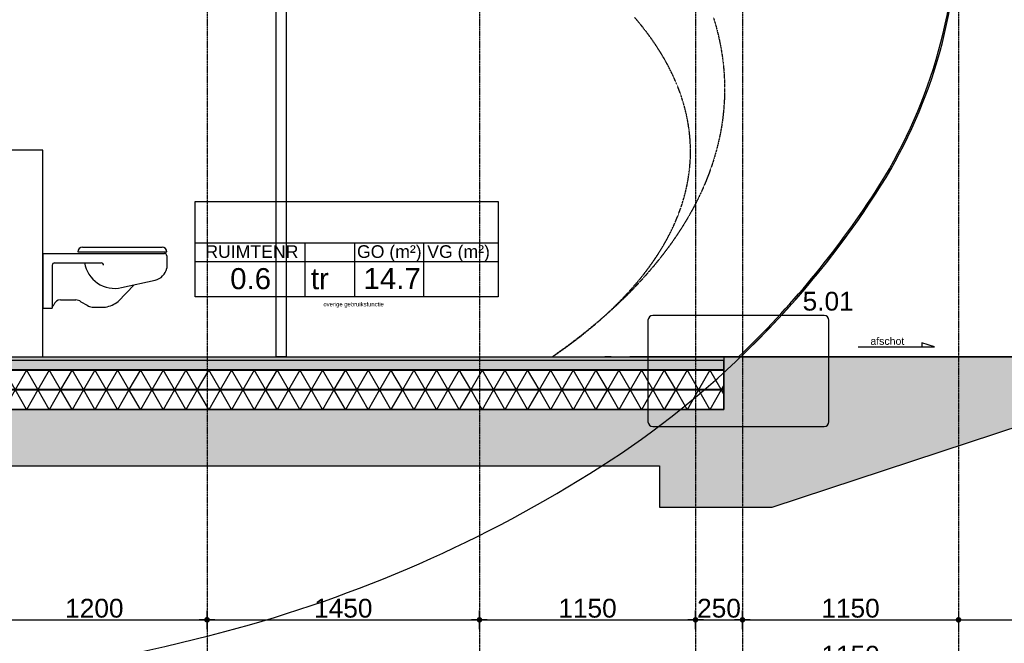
# Model space of a CAD drawing. Header units: metres. Extents: x 135527 to 1530300, y -118103 to -69281.
# Tile 58 of 88: x 166155 to 171396, y -95860 to -92542. Entities that reach past the tile are written whole.
import ezdxf
from ezdxf.enums import TextEntityAlignment as Align

# ---------------------------------------------------------------- set-up
doc = ezdxf.new("R2010")
doc.units = ezdxf.units.M
doc.header["$LTSCALE"] = 0.1
doc.header["$PDMODE"] = 35
for name, pattern in [('DASHDOT', [1, 0.5, -0.25, 0, -0.25]), ('DASHDOT2', [12.7, 6.35, -3.175, 0, -3.175]), ('HIDDEN', [0.375, 0.25, -0.125]), ('HIDDEN2', [4.762499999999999, 3.175, -1.5875])]:
    doc.linetypes.add(name, pattern=pattern)
doc.layers.get('DEFPOINTS').update_dxf_attribs({"color": 6})
for name, color, linetype in [('_01-STRAMIENEN', 8, 'DASHDOT2'), ('_02-SECTION', 2, 'Continuous'), ('_02-section-thick', 3, 'Continuous'), ('_02Constructie', 2, 'Continuous'), ('_04-HIDDEN', 7, 'HIDDEN2'), ('_05text100', 8, 'Continuous'), ('_05text200', 8, 'Continuous'), ('_05text50', 8, 'Continuous'), ('_06-DIMENSIONS', 7, 'Continuous'), ('_07BadInrichting', 8, 'Continuous'), ('_09-HATCH', 7, 'Continuous'), ('_09hatchDetail', 7, 'Continuous'), ('_11-BLOCKS', 7, 'Continuous'), ('_13 natte ruimten', 253, 'Continuous'), ('Make2D visible lines', 7, 'Continuous')]:
    doc.layers.add(name, color=color, linetype=linetype)
doc.layers.add('_01Hulplijnen', color=6, linetype='Continuous', plot=False)
doc.styles.add('NIO 1_50 klein', font='arial.ttf', dxfattribs={"height": 100})
doc.styles.add('NIOstandard', font='arial.ttf')
doc.dimstyles.new('NIO-50-KLEIN', dxfattribs={"dimtxt": 100, "dimasz": 10, "dimexe": 2, "dimexo": 5, "dimgap": 10, "dimtad": 1, "dimdec": 0, "dimzin": 0, "dimdsep": 46, "dimtxsty": 'NIOstandard', "dimblk1": 'MAATSTR', "dimblk2": 'MAATSTR', "dimsah": 1, "dimcen": 0, "dimdle": 1.5, "dimse1": 1, "dimse2": 1, "dimclrd": 7, "dimclre": 256, "dimclrt": 256, "dimazin": 0, "dimtfac": 1, "dimtdec": 0, "dimtofl": 0, "dimtmove": 1, "dimatfit": 2, "dimldrblk": 'MAATSTR', "dimfxl": 1, "dimtvp": 1, "dimtolj": 1, "dimtzin": 0, "dimarcsym": 0})

# ---------------------------------------------------------------- blocks, each defined once
blk = doc.blocks.new('MAATSTR')
at = {"linetype": 'Continuous'}
for p, q in [((-4.166666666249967, 0), (4.166666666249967, 0)), ((0, 4.999999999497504), (0, -4.999999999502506))]:
    blk.add_line(p, q, dxfattribs=at)
at = {"linetype": 'Continuous', "const_width": 1.5}
blk.add_lwpolyline([(-0.75, 0, 1), (0.75, 0, 1)], format="xyb", close=True, dxfattribs=at)
blk = doc.blocks.new('*D333')
at = {"layer": '_06-DIMENSIONS', "color": 7, "lineweight": -2, "transparency": 16777216}
blk.add_line((6010.000000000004, -1400.000000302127), (7190, -1400.000000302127), dxfattribs=at)
at = {"layer": 'DEFPOINTS', "color": 0, "transparency": 16777216}
for p in [(6000.000000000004, -1395.364928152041), (7200, -1400.000000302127), (7200, -1400.000000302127)]:
    blk.add_point(p, dxfattribs=at)
at = {"layer": '_06-DIMENSIONS', "color": 7, "lineweight": -2, "transparency": 16777216, "xscale": 10, "yscale": 10, "zscale": 10, "rotation": 180}
blk.add_blockref('MAATSTR', (6000.000000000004, -1400.000000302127), dxfattribs=at)
at = {"layer": '_06-DIMENSIONS', "color": 7, "lineweight": -2, "transparency": 16777216, "xscale": 10, "yscale": 10, "zscale": 10}
blk.add_blockref('MAATSTR', (7200, -1400.000000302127), dxfattribs=at)
at = {"layer": '_06-DIMENSIONS', "transparency": 16777216, "insert": (6600.000000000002, -1338.942701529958), "char_height": 100, "attachment_point": 5, "style": 'NIOstandard'}
blk.add_mtext('\\A1;1200', dxfattribs=at)
blk = doc.blocks.new('*D334')
at = {"layer": '_06-DIMENSIONS', "color": 7, "lineweight": -2, "transparency": 16777216}
blk.add_line((7210, -1400.000000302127), (8640, -1400.000000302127), dxfattribs=at)
at = {"layer": 'DEFPOINTS', "color": 0, "transparency": 16777216}
for p in [(7200, -1400.000000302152), (8650, -1400.000000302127), (8650, -1400.000000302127)]:
    blk.add_point(p, dxfattribs=at)
at = {"layer": '_06-DIMENSIONS', "color": 7, "lineweight": -2, "transparency": 16777216, "xscale": 10, "yscale": 10, "zscale": 10, "rotation": 180}
blk.add_blockref('MAATSTR', (7200, -1400.000000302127), dxfattribs=at)
at = {"layer": '_06-DIMENSIONS', "color": 7, "lineweight": -2, "transparency": 16777216, "xscale": 10, "yscale": 10, "zscale": 10}
blk.add_blockref('MAATSTR', (8650, -1400.000000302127), dxfattribs=at)
at = {"layer": '_06-DIMENSIONS', "transparency": 16777216, "insert": (7925, -1338.942701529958), "char_height": 100, "attachment_point": 5, "style": 'NIOstandard'}
blk.add_mtext('\\A1;1450', dxfattribs=at)
blk = doc.blocks.new('*D335')
at = {"layer": '_06-DIMENSIONS', "color": 7, "lineweight": -2, "transparency": 16777216}
blk.add_line((8660, -1400.000000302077), (9790, -1400.000000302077), dxfattribs=at)
at = {"layer": 'DEFPOINTS', "color": 0, "transparency": 16777216}
for p in [(8650, -1395.364928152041), (9800, -1400.000000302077), (9800, -1400.000000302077)]:
    blk.add_point(p, dxfattribs=at)
at = {"layer": '_06-DIMENSIONS', "color": 7, "lineweight": -2, "transparency": 16777216, "xscale": 10, "yscale": 10, "zscale": 10, "rotation": 180}
blk.add_blockref('MAATSTR', (8650, -1400.000000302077), dxfattribs=at)
at = {"layer": '_06-DIMENSIONS', "color": 7, "lineweight": -2, "transparency": 16777216, "xscale": 10, "yscale": 10, "zscale": 10}
blk.add_blockref('MAATSTR', (9800, -1400.000000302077), dxfattribs=at)
at = {"layer": '_06-DIMENSIONS', "transparency": 16777216, "insert": (9225, -1338.942701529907), "char_height": 100, "attachment_point": 5, "style": 'NIOstandard'}
blk.add_mtext('\\A1;1150', dxfattribs=at)
blk = doc.blocks.new('*D336')
at = {"layer": '_06-DIMENSIONS', "color": 7, "lineweight": -2, "transparency": 16777216}
blk.add_line((9810, -1400.000000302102), (10040, -1400.000000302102), dxfattribs=at)
at = {"layer": 'DEFPOINTS', "color": 0, "transparency": 16777216}
for p in [(9800, -3.021264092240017e-07), (10050, -1400.000000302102), (10050, -1400.000000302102)]:
    blk.add_point(p, dxfattribs=at)
at = {"layer": '_06-DIMENSIONS', "color": 7, "lineweight": -2, "transparency": 16777216, "xscale": 10, "yscale": 10, "zscale": 10, "rotation": 180}
blk.add_blockref('MAATSTR', (9800, -1400.000000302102), dxfattribs=at)
at = {"layer": '_06-DIMENSIONS', "color": 7, "lineweight": -2, "transparency": 16777216, "xscale": 10, "yscale": 10, "zscale": 10}
blk.add_blockref('MAATSTR', (10050, -1400.000000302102), dxfattribs=at)
at = {"layer": '_06-DIMENSIONS', "transparency": 16777216, "insert": (9925, -1338.942701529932), "char_height": 100, "attachment_point": 5, "style": 'NIOstandard'}
blk.add_mtext('\\A1;250', dxfattribs=at)
blk = doc.blocks.new('*D337')
at = {"layer": '_06-DIMENSIONS', "color": 7, "lineweight": -2, "transparency": 16777216}
blk.add_line((10060, -1400.000000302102), (11190, -1400.000000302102), dxfattribs=at)
at = {"layer": 'DEFPOINTS', "color": 0, "transparency": 16777216}
for p in [(10050, -1400.000000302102), (11200, -1400.000000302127), (11200, -1400.000000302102)]:
    blk.add_point(p, dxfattribs=at)
at = {"layer": '_06-DIMENSIONS', "color": 7, "lineweight": -2, "transparency": 16777216, "xscale": 10, "yscale": 10, "zscale": 10, "rotation": 180}
blk.add_blockref('MAATSTR', (10050, -1400.000000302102), dxfattribs=at)
at = {"layer": '_06-DIMENSIONS', "color": 7, "lineweight": -2, "transparency": 16777216, "xscale": 10, "yscale": 10, "zscale": 10}
blk.add_blockref('MAATSTR', (11200, -1400.000000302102), dxfattribs=at)
at = {"layer": '_06-DIMENSIONS', "transparency": 16777216, "insert": (10625, -1338.942701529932), "char_height": 100, "attachment_point": 5, "style": 'NIOstandard'}
blk.add_mtext('\\A1;1150', dxfattribs=at)
blk = doc.blocks.new('*D339')
at = {"layer": '_06-DIMENSIONS', "color": 7, "lineweight": -2, "transparency": 16777216}
blk.add_line((-640.0000000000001, -1650.000000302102), (10040, -1650.000000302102), dxfattribs=at)
at = {"layer": 'DEFPOINTS', "color": 0, "transparency": 16777216}
for p in [(-650, -3.021268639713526e-07), (10050, -3.021264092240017e-07), (10050, -1650.000000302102)]:
    blk.add_point(p, dxfattribs=at)
at = {"layer": '_06-DIMENSIONS', "color": 7, "lineweight": -2, "transparency": 16777216, "xscale": 10, "yscale": 10, "zscale": 10, "rotation": 180}
blk.add_blockref('MAATSTR', (-650.0000000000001, -1650.000000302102), dxfattribs=at)
at = {"layer": '_06-DIMENSIONS', "color": 7, "lineweight": -2, "transparency": 16777216, "xscale": 10, "yscale": 10, "zscale": 10}
blk.add_blockref('MAATSTR', (10050, -1650.000000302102), dxfattribs=at)
at = {"layer": '_06-DIMENSIONS', "transparency": 16777216, "insert": (4700, -1588.942701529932), "char_height": 100, "attachment_point": 5, "style": 'NIOstandard'}
blk.add_mtext('\\A1;10700', dxfattribs=at)
blk = doc.blocks.new('*D340')
at = {"layer": '_06-DIMENSIONS', "color": 7, "lineweight": -2, "transparency": 16777216}
blk.add_line((10060, -1650.000000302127), (11190, -1650.000000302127), dxfattribs=at)
at = {"layer": 'DEFPOINTS', "color": 0, "transparency": 16777216}
for p in [(10050, -3.021264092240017e-07), (11200, -3.021264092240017e-07), (11200, -1650.000000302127)]:
    blk.add_point(p, dxfattribs=at)
at = {"layer": '_06-DIMENSIONS', "color": 7, "lineweight": -2, "transparency": 16777216, "xscale": 10, "yscale": 10, "zscale": 10, "rotation": 180}
blk.add_blockref('MAATSTR', (10050, -1650.000000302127), dxfattribs=at)
at = {"layer": '_06-DIMENSIONS', "color": 7, "lineweight": -2, "transparency": 16777216, "xscale": 10, "yscale": 10, "zscale": 10}
blk.add_blockref('MAATSTR', (11200, -1650.000000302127), dxfattribs=at)
at = {"layer": '_06-DIMENSIONS', "transparency": 16777216, "insert": (10625, -1588.942701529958), "char_height": 100, "attachment_point": 5, "style": 'NIOstandard'}
blk.add_mtext('\\A1;1150', dxfattribs=at)
blk = doc.blocks.new('*D341')
at = {"layer": '_06-DIMENSIONS', "color": 7, "lineweight": -2, "transparency": 16777216}
blk.add_line((-1790, -1900.000000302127), (11190, -1900.000000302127), dxfattribs=at)
at = {"layer": 'DEFPOINTS', "color": 0, "transparency": 16777216}
for p in [(-1800, -3.021268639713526e-07), (11200, -3.021268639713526e-07), (11200, -1900.000000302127)]:
    blk.add_point(p, dxfattribs=at)
at = {"layer": '_06-DIMENSIONS', "color": 7, "lineweight": -2, "transparency": 16777216, "xscale": 10, "yscale": 10, "zscale": 10, "rotation": 180}
blk.add_blockref('MAATSTR', (-1800, -1900.000000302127), dxfattribs=at)
at = {"layer": '_06-DIMENSIONS', "color": 7, "lineweight": -2, "transparency": 16777216, "xscale": 10, "yscale": 10, "zscale": 10}
blk.add_blockref('MAATSTR', (11200, -1900.000000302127), dxfattribs=at)
at = {"layer": '_06-DIMENSIONS', "transparency": 16777216, "insert": (4700, -1838.908595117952), "char_height": 100, "attachment_point": 5, "style": 'NIOstandard'}
blk.add_mtext('\\A1;13000', dxfattribs=at)
blk = doc.blocks.new('*U396')
at = {"layer": '_01-STRAMIENEN', "color": 253, "linetype": 'HIDDEN', "ltscale": 40}
blk.add_lwpolyline([(-14151.52589583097, -2.434952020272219e-16), (1244.49792445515, 0)], dxfattribs=at)
blk = doc.blocks.new('*U63')
at = {"layer": '_09-HATCH', "ltscale": 10}
h = blk.add_hatch(dxfattribs=at)
h.set_pattern_fill('NET3', color=256, scale=33.07500000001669, style=0)
h.set_pattern_definition([(0, (11041.35360062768, 0), (0, 105.0131250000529), []), (59.99999999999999, (11041.35360062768, 0), (-90.94403398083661, 52.50656250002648), []), (120, (11041.35360062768, 0), (-90.94403398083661, -52.50656250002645), [])])
h.paths.add_polyline_path([(0, 0), (10499.99999999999, 0), (10499.99999999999, 105.000000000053), (0, 105.000000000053)])
at = {"layer": '_02-SECTION', "color": 1}
blk.add_lwpolyline([(0, 0), (10499.99999999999, 0), (10499.99999999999, 105.000000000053), (0, 105.000000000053)], close=True, dxfattribs=at)
blk = doc.blocks.new('toilet-s01')
for p, q in [((0, 0), (647.6999999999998, -5.456968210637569e-12)), ((0, 0), (-9.094947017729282e-13, -291.8325927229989)), ((186.7079003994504, 7.619999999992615), (660.3999999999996, 7.619999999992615)), ((212.10790039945, 33.01999999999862), (635, 33.01999999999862)), ((63.49999999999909, -50.80000000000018), (311.1499999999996, -50.80000000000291)), ((660.3999999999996, -12.70000000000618), (660.3999999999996, -78.92814315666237)), ((50.79999999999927, -63.50000000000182), (50.79999999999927, -291.8325927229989)), ((419.1333911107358, -182.3369647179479), (597.790231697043, -142.5376773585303)), ((486.1051740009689, -167.4176970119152), (401.785448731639, -255.5872569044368)), ((94.99709108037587, -247.6500000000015), (176.9869506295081, -247.6500000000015)), ((202.4178552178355, -257.3796088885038), (237.3812300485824, -276.0203911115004)), ((-9.094947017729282e-13, -291.8325927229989), (50.79999999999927, -291.8325927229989)), ((50.79999999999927, -285.75), (58.76614646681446, -273.9632000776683)), ((262.8121346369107, -285.7500000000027), (334.1983862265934, -285.7500000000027))]:
    blk.add_line(p, q)
for centre, radius, start, end in [((212.10790039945, 7.619999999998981), 25.4, 90, 180), ((635, 7.619999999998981), 25.4, 0, 90), ((63.49999999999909, -63.50000000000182), 12.7, 90, 180), ((383.5502831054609, -22.60632439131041), 163.6460663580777, 189.6242440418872, 282.5586829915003), ((311.1499999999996, -63.50000000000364), 12.7, 0, 90), ((647.6999999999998, -12.70000000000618), 12.7, 0, 90), ((579.9232853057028, -62.33392485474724), 82.16976140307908, 282.5586829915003, 348.348962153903), ((94.99709108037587, -285.75), 38.1, 90, 161.9790437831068), ((176.9869506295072, -285.7500000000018), 38.1, 48.12730178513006, 90), ((311.3894449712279, -143.836833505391), 143.7344587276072, 279.1307542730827, 308.9697322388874), ((262.8121346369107, -247.6500000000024), 38.1, 228.1273017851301, 270)]:
    blk.add_arc(centre, radius, start, end)
blk = doc.blocks.new('*U149')
at = {"layer": '_05text50', "color": 4}
blk.add_lwpolyline([(25, -589.919224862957), (938.4871058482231, -589.919224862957, 0.414213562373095), (963.4871058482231, -564.919224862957), (963.4871058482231, -25, 0.414213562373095), (938.4871058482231, -3.552713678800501e-15), (25, 3.552713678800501e-15, 0.414213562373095), (-3.552713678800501e-15, -25), (-3.552713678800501e-15, -564.919224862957, 0.414213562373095)], format="xyb", close=True, dxfattribs=at)
at = {"layer": '_05text50', "style": 'NIOstandard'}
blk.add_attdef('DET', text='', height=100, dxfattribs=at).set_placement((959.0679732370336, -3.286093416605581), align=Align.BOTTOM_CENTER)
blk = doc.blocks.new('*U86')
at = {"layer": '_05text100', "color": 7}
blk.add_lwpolyline([(-2034.653896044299, -1.455191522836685e-11), (0, 0), (-339.1078790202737, 104.8617056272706), (-339.1078790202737, -7.275957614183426e-12)], dxfattribs=at)
at = {"layer": '_05text100', "color": 7, "insert": (-1256.107149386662, 250.0962864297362), "char_height": 200, "width": 1630.375003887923, "attachment_point": 2, "style": 'NIOstandard'}
blk.add_mtext('{\\fArial|b0|i0|c238|p34;afschot }', dxfattribs=at)
blk = doc.blocks.new('kader_ruimte')
at = {"layer": '_05text200'}
for p, q in [((0, -313.0143505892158), (2304, -313.0143505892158)), ((832.56953979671, -313.0143505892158), (832.56953979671, -723.8524453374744)), ((1209.82482327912, -313.0143505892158), (1209.82482327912, -723.8524453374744)), ((1736.477632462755, -313.0143505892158), (1736.477632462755, -723.8524453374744)), ((0, -455.1691403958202), (2304, -455.1691403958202))]:
    blk.add_line(p, q, dxfattribs=at)
blk.add_lwpolyline([(0, 0), (2304, 0), (2304, -723.8524453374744), (0, -723.8524453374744)], close=True, dxfattribs=at)
at = {"layer": '_05text200', "char_height": 96, "width": 509.2538127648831, "style": 'NIOstandard'}
for s, insert, attachment_point in [('RUIMTENR', (76.59895095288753, -332.4007757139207), 1), ('GO (m²)', (1475.583582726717, -332.4007757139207), 2), ('VG (m²)', (2002.236391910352, -332.4007757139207), 2)]:
    blk.add_mtext(s, dxfattribs=dict(at, insert=insert, attachment_point=attachment_point))
at = {"layer": '_05text200', "style": 'NIOstandard'}
for tag, p in [('RUIMTENAAM', (875.9075820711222, -234.6975533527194)), ('RUIMTENR', (421.1112178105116, -666.1970346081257)), ('GO', (1497.34844167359, -665.3700758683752)), ('VG', (1990.169703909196, -665.3700758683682))]:
    blk.add_attdef(tag, text='', height=160, dxfattribs=at).set_placement(p, align=Align.CENTER)
blk.add_attdef('BB', (879.3320428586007, -666.6707040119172), '', height=160, dxfattribs=at)
at = {"layer": 'DEFPOINTS', "style": 'NIO 1_50 klein'}
blk.add_attdef('FUNCTIE', (974.3174115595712, -796.9009935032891), '', height=32, dxfattribs=at)
blk = doc.blocks.new('*U326')
at = {"layer": '_01-STRAMIENEN', "linetype": 'DASHDOT', "ltscale": 40}
for points in [[(7200, 7145.44883392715), (7200, -2111.968295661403)], [(8650, 7145.44883392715), (8650, -2111.968295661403)], [(9800, 7145.44883392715), (9800, -2111.968295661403)], [(10050, 7145.44883392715), (10050, -1906.242639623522)], [(11200, 7145.44883392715), (11200, -2111.968295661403)]]:
    blk.add_lwpolyline(points, dxfattribs=at)
at = {"layer": '_01Hulplijnen'}
blk.add_lwpolyline([(11200, 2349.999999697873, 0.1448782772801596), (10762.23237573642, 3829.100298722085, 0.1071741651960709), (9296.19407771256, 5284.493143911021, 0.0775751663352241), (7293.923096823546, 6162.802458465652, 0.06472529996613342), (4700.000000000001, 6500.000002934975, 0.06472529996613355), (2106.076903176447, 6162.80245846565, 0.07757516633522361), (103.8059222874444, 5284.493143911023, 0.1071741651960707), (-1362.232375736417, 3829.100298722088, 0.1448782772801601), (-1799.999999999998, 2349.999999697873, 0.1448782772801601), (-1362.232375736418, 870.8997006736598, 0.1071741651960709), (103.8059222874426, -584.4931445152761, 0.07757516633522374), (2106.076903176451, -1462.802459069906, 0.0647252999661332), (4700, -1800.000003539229, 0.06472529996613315), (7293.923096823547, -1462.802459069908, 0.07757516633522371), (9296.194077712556, -584.4931445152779, 0.1071741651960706), (10762.23237573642, 870.8997006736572, 0.1448782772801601)], format="xyb", close=True, dxfattribs=at)
at = {"layer": 'DEFPOINTS'}
for p, q in [((-2876.171767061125, -3.021264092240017e-07), (12251.61321041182, -3.021264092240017e-07)), ((-2876.171767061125, -1400.000000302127), (12251.61321041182, -1400.000000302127))]:
    blk.add_line(p, q, dxfattribs=at)
at = {"layer": '_06-DIMENSIONS'}
for base, p1, p2, picture, middle in [((11200, -1900.000000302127), (-1800, -3.021268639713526e-07), (11200, -3.021268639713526e-07), '*D341', (4700, -1838.908595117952)), ((10050, -1650.000000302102), (-650, -3.021268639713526e-07), (10050, -3.021264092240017e-07), '*D339', (4700, -1588.942701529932)), ((10050, -1400.000000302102), (9800, -3.021264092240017e-07), (10050, -1400.000000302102), '*D336', (9925, -1338.942701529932)), ((11200, -1650.000000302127), (10050, -3.021264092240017e-07), (11200, -3.021264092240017e-07), '*D340', (10625, -1588.942701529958)), ((7200, -1400.000000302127), (6000.000000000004, -1395.364928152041), (7200, -1400.000000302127), '*D333', (6600.000000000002, -1338.942701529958)), ((8650, -1400.000000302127), (7200, -1400.000000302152), (8650, -1400.000000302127), '*D334', (7925, -1338.942701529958)), ((9800, -1400.000000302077), (8650, -1395.364928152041), (9800, -1400.000000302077), '*D335', (9225, -1338.942701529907)), ((11200, -1400.000000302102), (10050, -1400.000000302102), (11200, -1400.000000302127), '*D337', (10625, -1338.942701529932))]:
    dim = blk.add_linear_dim(base=base, p1=p1, p2=p2, dimstyle='NIO-50-KLEIN', dxfattribs=at)
    dim.commit()
    dim.dimension.update_dxf_attribs({"geometry": picture, "text_midpoint": middle})

msp = doc.modelspace()

# ---------------------------------------------------------------- hatches: boundary and pattern name
at = {"layer": '_02Constructie'}
h = msp.add_hatch(color=253, dxfattribs=at)
h.dxf.hatch_style = 1
h.paths.add_polyline_path([(157652.4641292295, -94335.20569059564), (157652.4641292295, -94645.20569093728), (159145.0133485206, -95135.25917686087), (159745.0133485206, -95135.36614939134), (159745.0133485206, -94915.31266312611), (169559.9149099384, -94915.31266312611), (169559.9149099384, -95135.36614939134), (170159.9149099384, -95135.33940625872), (171652.4641292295, -94645.20569058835), (171652.4641292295, -94335.20569059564), (169902.4641292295, -94335.31266312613), (169902.4641292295, -94615.31266312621), (159402.4641292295, -94615.31266312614), (159402.4641292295, -94335.31266312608)])
at = {"layer": '_09hatchDetail'}
for color, points in [(252, [(159402.4641292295, -94335.20569059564), (169902.4641292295, -94335.20569059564), (169902.4641292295, -94355.20569059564), (159402.4641292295, -94355.20569059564)]), (253, [(169902.4641292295, -94355.20569073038), (159402.4641292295, -94355.20569059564), (159402.4641292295, -94405.20569059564), (169902.4641292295, -94405.20569073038)])]:
    msp.add_hatch(color=color, dxfattribs=at).paths.add_polyline_path(points)

# ---------------------------------------------------------------- linework, layer by layer
at = {"layer": '_02-SECTION'}
msp.add_lwpolyline([(169902.4641292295, -94355.20569073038), (159402.4641292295, -94355.20569059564), (159402.4641292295, -94405.20569059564), (169902.4641292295, -94405.20569073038)], close=True, dxfattribs=at)
at = {"layer": '_02-section-thick'}
for points in [[(169993.3024856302, -94335.20569059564, 0.05820085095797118), (170714.6965049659, -93464.3059896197, 0.1448782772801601), (171152.4641292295, -91985.20569059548, 0.1448782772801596), (170714.6965049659, -90506.10539157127, 0.1071741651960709), (169248.6582069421, -89050.71254638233, 0.0775751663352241), (167246.387226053, -88172.4032318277, 0.06472529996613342), (164652.4641292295, -87835.20568735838, 0.06472529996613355), (162058.5410324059, -88172.4032318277, 0.07757516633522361), (160056.270051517, -89050.71254638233, 0.1071741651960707), (158590.2317534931, -90506.10539157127, 0.1448782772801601), (158152.4641292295, -91985.20569059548, 0.1448782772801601), (158590.2317534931, -93464.3059896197, 0.05820085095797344), (159311.6257728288, -94335.20569059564)], [(169981.7131062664, -94335.20569059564, 0.05863277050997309), (170707.9851811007, -93459.95189591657, 0.1448782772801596), (171144.4641292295, -91985.20569059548, 0.1448782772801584), (170707.9851811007, -90510.45948527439, 0.1071741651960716), (169244.3531392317, -89057.45542351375, 0.07757516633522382), (167244.3418669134, -88180.13734496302, 0.06472529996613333), (164652.4641292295, -87843.20568735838, 0.06472529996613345), (162060.5863915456, -88180.13734496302, 0.07757516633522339), (160060.5751192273, -89057.45542351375, 0.1071741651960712), (158596.9430773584, -90510.45948527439, 0.1448782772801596), (158160.4641292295, -91985.20569059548, 0.1448782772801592), (158596.9430773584, -93459.95189591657, 0.05863277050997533), (159323.2151521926, -94335.20569059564)]]:
    msp.add_lwpolyline(points, format="xyb", dxfattribs=at)
at = {"layer": '_02Constructie'}
msp.add_lwpolyline([(157652.4641292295, -94335.20569059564), (157652.4641292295, -94645.20569093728), (159145.0133485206, -95135.25917686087), (159745.0133485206, -95135.36614939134), (159745.0133485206, -94915.31266312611), (169559.9149099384, -94915.31266312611), (169559.9149099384, -95135.36614939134), (170159.9149099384, -95135.33940625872), (171652.4641292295, -94645.20569058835), (171652.4641292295, -94335.20569059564), (169902.4641292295, -94335.31266312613), (169902.4641292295, -94615.31266312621), (159402.4641292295, -94615.31266312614), (159402.4641292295, -94335.31266312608)], close=True, dxfattribs=at)
at = {"layer": '_04-HIDDEN'}
for points in [[(169847.5975650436, -92529.43173459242), (169859.6552308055, -92569.86847128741), (169870.966592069, -92612.86574611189), (169880.8150833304, -92656.25806214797), (169888.8809095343, -92698.39212237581), (169895.2609404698, -92738.96640168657), (169900.5217777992, -92781.76561250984), (169904.1516179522, -92822.76827107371), (169906.3235207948, -92861.69163112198), (169907.2698083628, -92902.44843881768), (169906.8825580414, -92942.28887588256), (169905.2641301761, -92980.98561292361), (169902.0815521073, -93023.40987820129), (169897.4153979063, -93065.89521899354), (169891.259965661, -93108.41103608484), (169884.3282097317, -93147.27404490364), (169875.2251046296, -93190.16140987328), (169865.3637655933, -93230.12032112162), (169852.8868077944, -93274.34826440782), (169838.8444682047, -93318.3149621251), (169824.8857594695, -93357.64686030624), (169807.465384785, -93402.2006965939), (169787.8412193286, -93447.81534540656), (169767.766582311, -93490.60609352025), (169742.9321388, -93539.30456051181), (169715.8228003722, -93588.22112644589), (169686.9786649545, -93636.37913349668), (169653.8450081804, -93687.6941547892), (169617.350973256, -93740.1651030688), (169576.5013213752, -93794.76559071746), (169532.0904459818, -93850.02791090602), (169482.5203621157, -93907.51353684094), (169430.5036527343, -93963.83956246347), (169378.4321285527, -94016.74153850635), (169315.7123367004, -94076.50485101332), (169244.5378842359, -94139.83792213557), (169165.4668721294, -94205.41996818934), (169078.5616215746, -94272.53378292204), (168991.5893718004, -94335.20568745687)], [(168991.5893718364, -94335.20568745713), (169072.1371850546, -94278.31704562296), (169144.4907381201, -94223.34749069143), (169208.3753742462, -94171.23141161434), (169261.8537689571, -94124.5717498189), (169314.5879139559, -94075.37440781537), (169361.3970777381, -94028.57306660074), (169403.2330047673, -93983.77837839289), (169440.8153262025, -93940.69103707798), (169473.8659717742, -93900.13753606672), (169503.5479153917, -93861.17396371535), (169532.0089134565, -93821.08641228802), (169555.389694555, -93785.73681613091), (169577.7863562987, -93749.37953734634), (169597.3956761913, -93715.09338629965), (169616.0802691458, -93679.77764577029), (169633.1300205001, -93644.71450514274), (169647.8304091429, -93611.70207752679), (169661.0836892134, -93579.07363144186), (169673.1076181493, -93546.36379413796), (169683.1473202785, -93515.99738545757), (169692.3623179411, -93484.73182178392), (169700.6607678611, -93452.56991239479), (169707.6052941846, -93421.21019170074), (169713.3051531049, -93390.54888454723), (169717.9771655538, -93359.54295556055), (169721.5555281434, -93328.52515658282), (169723.7301489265, -93302.27241810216), (169725.153496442, -93275.20229041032), (169725.7626047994, -93244.58348085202), (169725.3664056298, -93215.7981394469), (169724.0224216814, -93186.87409683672), (169721.974635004, -93160.55175920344), (169718.607191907, -93129.97117881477), (169714.342176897, -93100.42205594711), (169708.9851983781, -93070.38458202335), (169702.3143195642, -93039.13102554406), (169695.2165024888, -93010.49711244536), (169686.3686876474, -92979.18024759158), (169676.6238684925, -92948.58425789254), (169664.7117562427, -92915.12013547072), (169651.5493487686, -92881.82365978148), (169636.7141129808, -92847.7474995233), (169621.1513937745, -92815.01458334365), (169605.6966671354, -92784.91930055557), (169585.419610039, -92748.34399002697), (169566.5063799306, -92716.64987503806), (169544.6651948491, -92682.42620951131), (169522.2082447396, -92649.45152814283), (169492.8424119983, -92609.14362476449), (169462.2553103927, -92569.9797999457), (169429.0698842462, -92530.20023136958)]]:
    msp.add_lwpolyline(points, dxfattribs=at)
at = {"layer": '_07BadInrichting'}
msp.add_lwpolyline([(167573.0701512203, -94335.20569059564), (167520.6636233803, -94335.20569059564), (167520.6636233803, -91985.20569059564), (167573.0701512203, -91985.20569059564)], close=True, dxfattribs=at)
msp.add_lwpolyline([(166277.5951197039, -94335.20569059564), (166277.5951197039, -93235.20569059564), (166002.4641424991, -93235.20569059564)], dxfattribs=at)
at = {"layer": 'Make2D visible lines'}
for points in [[(164696.7209512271, -94335.20569059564), (169269.4866908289, -94335.20569059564)], [(169302.7359660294, -94335.20569059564), (169269.4866908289, -94335.20569059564)], [(169302.7359660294, -94335.20569059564), (169402.7359660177, -94335.20569059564)], [(170106.0710449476, -94335.20569059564), (169402.7359660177, -94335.20569059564)], [(170106.0710449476, -94335.20569059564), (172526.3525673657, -94335.20569059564)]]:
    msp.add_lwpolyline(points, dxfattribs=at)

# ---------------------------------------------------------------- block references
at = {"layer": '_02Constructie'}
for name, p in [('*U326', (159952.4641292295, -94335.20569059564)), ('*U396', (171316.2118061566, -94335.20569059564))]:
    msp.add_blockref(name, p, dxfattribs=at)
at = {"layer": '_05text100'}
msp.add_blockref('*U149', (169499.4397850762, -94116.3522494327), dxfattribs=at).add_auto_attribs({'DET': '5.01'})
at = {"layer": '_07BadInrichting'}
msp.add_blockref('toilet-s01', (166277.5951197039, -93785.20569059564), dxfattribs=at)
at = {"layer": '_11-BLOCKS', "xscale": 0.2, "yscale": 0.2, "zscale": 0.2}
msp.add_blockref('*U86', (171024.7880777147, -94281.84012057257), dxfattribs=at)
at = {"layer": '_11-BLOCKS', "rotation": 359.9999999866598}
for p in [(159402.4641292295, -94510.20569059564), (159402.4641292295, -94615.2056905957)]:
    msp.add_blockref('*U63', p, dxfattribs=at)
at = {"layer": '_13 natte ruimten'}
ref = msp.add_blockref('kader_ruimte', (167089.5657679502, -93509.27536170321), dxfattribs=dict(at, xscale=0.7, yscale=0.7, zscale=0.7))
ref.add_attrib('GO', '14.7', dxfattribs={"layer": '_05text200', "height": 112, "style": 'NIOstandard'}).set_placement((168137.7096771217, -93975.03441481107), align=Align.CENTER)
ref.add_attrib('BB', 'tr', (167705.0981979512, -93975.94485451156), dxfattribs={"layer": '_05text200', "height": 112, "style": 'NIOstandard'})
ref.add_attrib('RUIMTENR', '0.6', dxfattribs={"layer": '_05text200', "height": 112, "style": 'NIOstandard'}).set_placement((167384.3436204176, -93975.6132859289), align=Align.CENTER)
ref.add_attrib('FUNCTIE', 'overige gebruiksfunctie', (167771.5879560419, -94067.10605715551), dxfattribs={"layer": 'DEFPOINTS', "height": 22.4, "style": 'NIO 1_50 klein'})

doc.saveas('drawing.dxf')
